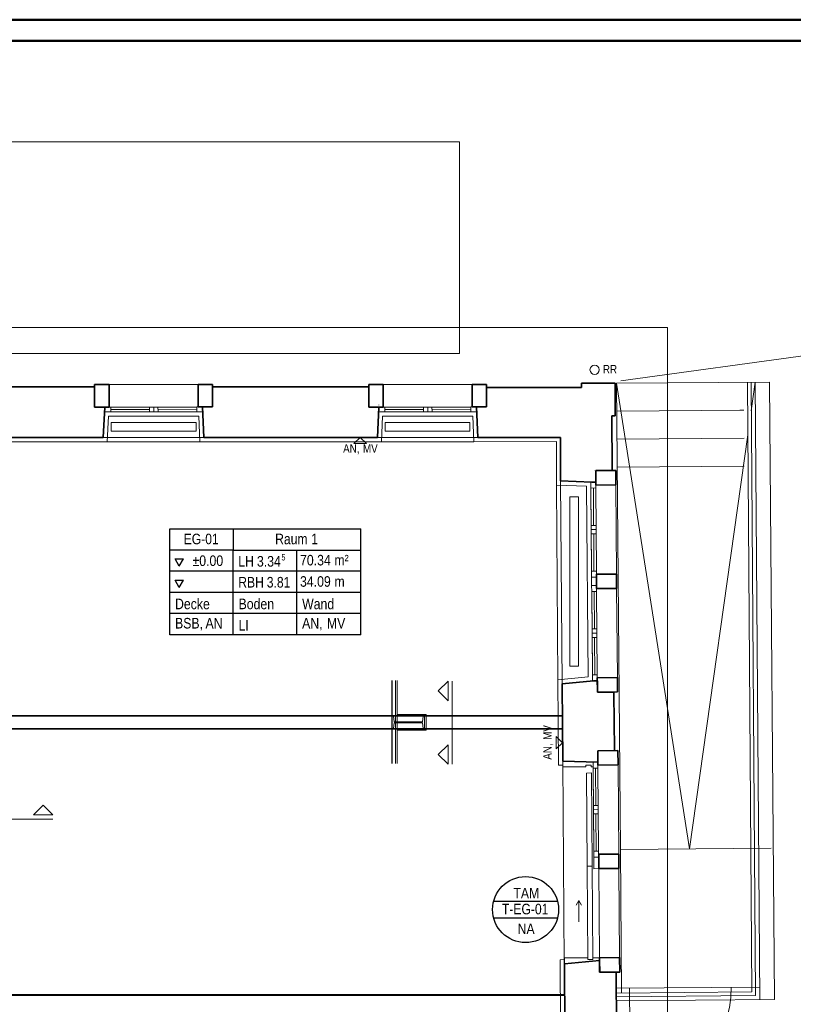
# Model space of a CAD drawing. Extents: x -357 to 533, y -64 to 530.
# Tile 134 of 135: x 22 to 205, y 298 to 530. Entities that reach past the tile are written whole.
import ezdxf
from ezdxf.lldxf.tags import DXFTag

# ---------------------------------------------------------------- set-up
doc = ezdxf.new("R2010")
doc.units = 0
doc.layers.get('0').update_dxf_attribs({"lineweight": 35})
for name, color, linetype, lineweight in [('5_EG-AUSBAU', 7, 'Continuous', 25), ('5_EG-BESTAND', 7, 'Continuous', 25), ('5_EG-HLSE', 7, 'Continuous', 25), ('5_EG-NEU', 7, 'Continuous', 25), ('5_EG-RAUM', 7, 'Continuous', 25), ('5_EG-SCHNITT BETONRAHMEN', 7, 'Continuous', 25), ('5_EG-SCHNITT STAHLTRÄGER', 7, 'Continuous', 25), ('5_EG-TÜRSTEMPEL', 7, 'Continuous', 25), ('5_EG-WANDFLÄCHENMATERIAL', 7, 'Continuous', 25)]:
    doc.layers.add(name, color=color, linetype=linetype, lineweight=lineweight)
doc.layers.add('Rahmen', color=7, linetype='Continuous', lineweight=35, true_color=0x009900)
doc.styles.get("Standard").update_dxf_attribs({"font": 'arial.ttf'})
tags = doc.linetypes.add('ALL_S14', pattern=[0.002, 0.001, -0.001]).pattern_tags.tags
tags[6:7] = [DXFTag(74, 4), DXFTag(75, 0), DXFTag(340, '0'), DXFTag(46, 1.0), DXFTag(50, 0.0), DXFTag(44, 0.0), DXFTag(45, 0.0)]
tags[4:5] = [DXFTag(74, 4), DXFTag(75, 0), DXFTag(340, '0'), DXFTag(46, 1.0), DXFTag(50, 0.0), DXFTag(44, 0.0), DXFTag(45, 0.0)]
tags = doc.linetypes.add('PUNKT2_S9', pattern=[0.0005, 0, -0.0005]).pattern_tags.tags
tags[6:7] = [DXFTag(74, 4), DXFTag(75, 0), DXFTag(340, '0'), DXFTag(46, 1.0), DXFTag(50, 0.0), DXFTag(44, 0.0), DXFTag(45, 0.0)]
tags[4:5] = [DXFTag(74, 4), DXFTag(75, 0), DXFTag(340, '0'), DXFTag(46, 1.0), DXFTag(50, 0.0), DXFTag(44, 0.0), DXFTag(45, 0.0)]
tags = doc.linetypes.add('STRICHPUNKT2_S5', pattern=[0.01, 0.008, -0.001, 0, -0.001]).pattern_tags.tags
tags[10:11] = [DXFTag(74, 4), DXFTag(75, 0), DXFTag(340, '0'), DXFTag(46, 1.0), DXFTag(50, 0.0), DXFTag(44, 0.0), DXFTag(45, 0.0)]
tags[8:9] = [DXFTag(74, 4), DXFTag(75, 0), DXFTag(340, '0'), DXFTag(46, 1.0), DXFTag(50, 0.0), DXFTag(44, 0.0), DXFTag(45, 0.0)]
tags[6:7] = [DXFTag(74, 4), DXFTag(75, 0), DXFTag(340, '0'), DXFTag(46, 1.0), DXFTag(50, 0.0), DXFTag(44, 0.0), DXFTag(45, 0.0)]
tags[4:5] = [DXFTag(74, 4), DXFTag(75, 0), DXFTag(340, '0'), DXFTag(46, 1.0), DXFTag(50, 0.0), DXFTag(44, 0.0), DXFTag(45, 0.0)]
tags = doc.linetypes.add('VERDECKT2_S2', pattern=[0.0027, 0.002, -0.0007]).pattern_tags.tags
tags[6:7] = [DXFTag(74, 4), DXFTag(75, 0), DXFTag(340, '0'), DXFTag(46, 1.0), DXFTag(50, 0.0), DXFTag(44, 0.0), DXFTag(45, 0.0)]
tags[4:5] = [DXFTag(74, 4), DXFTag(75, 0), DXFTag(340, '0'), DXFTag(46, 1.0), DXFTag(50, 0.0), DXFTag(44, 0.0), DXFTag(45, 0.0)]

# ---------------------------------------------------------------- blocks, each defined once
blk = doc.blocks.new('Referenz-A06HSW74NL', base_point=(-327.48, -41.15))
at = {"layer": '5_EG-AUSBAU', "color": 0, "lineweight": 13}
for p, q in [((42.84, 430.51), (43.17, 436.55)), ((43.17, 436.55), (64.43, 436.56)), ((64.43, 436.56), (64.71, 430.53)), ((107.83, 436.55), (107.55, 430.53)), ((107.83, 436.55), (129.1, 436.56)), ((129.1, 436.56), (129.38, 430.53)), ((19.94, 430.52), (42.84, 430.51)), ((64.71, 430.53), (42.84, 430.51)), ((64.71, 430.53), (107.55, 430.53)), ((107.55, 430.53), (129.38, 430.53)), ((129.38, 430.53), (148.86, 430.54)), ((148.86, 430.54), (148.86, 420.3)), ((155.99, 420.03), (148.86, 420.3)), ((149.2, 374.33), (148.86, 420.3)), ((155.99, 420.03), (156.36, 375.01)), ((149.2, 374.33), (156.36, 375.01)), ((149.2, 374.33), (149.37, 354.2)), ((149.37, 354.2), (150.38, 354.17)), ((149.73, 308.24), (150.75, 308.34)), ((149.73, 308.24), (149.9, 288.1))]:
    blk.add_line(p, q, dxfattribs=at)
at = {"layer": '5_EG-BESTAND', "color": 0, "linetype": 'PUNKT2_S9', "lineweight": 13, "ltscale": 0.13}
for p, q in [((12.06, 501.3), (125.98, 501.3)), ((125.98, 501.3), (125.98, 451.3)), ((164.06, 444.85), (293.94, 462.88)), ((-221.52, 457.47), (175.09, 457.47)), ((175.09, 457.47), (175.09, 211.54)), ((125.98, 451.3), (12.06, 451.3)), ((41.92, 431.53), (65.67, 431.53)), ((106.6, 431.53), (130.35, 431.53)), ((149.84, 421.26), (150.21, 373.42)), ((150.35, 355.17), (150.72, 307.33)), ((158.86, 329.77), (159.05, 308.73)), ((163.59, 329.81), (163.77, 308.77))]:
    blk.add_line(p, q, dxfattribs=at)
at = {"layer": '5_EG-BESTAND', "color": 0, "lineweight": 35}
for p, q in [((39.87, 444.04), (43.27, 444.04)), ((39.87, 438.71), (39.87, 444.04)), ((43.27, 444.04), (43.27, 438.71)), ((64.31, 444.04), (67.71, 444.04)), ((64.31, 438.72), (64.31, 444.04)), ((67.71, 444.04), (67.71, 438.72)), ((104.55, 444.04), (107.95, 444.04)), ((104.55, 438.71), (104.55, 444.04)), ((107.95, 444.04), (107.95, 438.71)), ((128.99, 444.04), (132.39, 444.04)), ((128.99, 438.72), (128.99, 444.04)), ((132.39, 444.04), (132.39, 438.72)), ((154.77, 443.35), (154.77, 444.3)), ((154.77, 444.3), (162.72, 444.3)), ((162.72, 444.3), (162.72, 441.94)), ((39.87, 443.45), (9.73, 443.45)), ((39.87, 438.71), (39.87, 443.45)), ((67.71, 438.72), (67.71, 443.45)), ((67.71, 443.45), (104.55, 443.45)), ((104.55, 443.45), (104.55, 438.71)), ((132.39, 438.72), (132.39, 443.35)), ((132.39, 443.35), (154.77, 443.35)), ((162.72, 441.94), (162.74, 438.64)), ((43.27, 438.71), (39.87, 438.71)), ((42.29, 438.71), (39.87, 438.71)), ((41.9, 431.51), (42.29, 438.71)), ((67.71, 438.72), (64.31, 438.72)), ((65.66, 431.53), (65.33, 438.72)), ((65.33, 438.72), (65.66, 438.72)), ((65.66, 438.72), (67.71, 438.72)), ((104.55, 438.71), (106.93, 438.71)), ((107.95, 438.71), (104.55, 438.71)), ((106.93, 438.71), (106.6, 431.53)), ((132.39, 438.72), (128.99, 438.72)), ((130.34, 431.53), (130, 438.72)), ((130, 438.72), (132.39, 438.72)), ((162.75, 438.64), (162.75, 436.65)), ((162.75, 436.65), (161.93, 436.65)), ((161.93, 436.65), (162.03, 424)), ((9.94, 431.53), (41.32, 431.53)), ((41.32, 431.53), (41.9, 431.51)), ((106.6, 431.53), (65.66, 431.53)), ((134.3, 431.53), (130.34, 431.53)), ((149.86, 431.54), (134.3, 431.54)), ((149.86, 421.26), (149.86, 431.54)), ((158.12, 423.7), (158.12, 423.68)), ((158.13, 423.7), (162.87, 423.74)), ((162.03, 423.73), (158.13, 423.7)), ((158.13, 423.7), (158.15, 421)), ((158.15, 420.3), (158.13, 423.7)), ((162.03, 424), (162.03, 423.73)), ((162.87, 423.74), (162.89, 420.34)), ((157.26, 420.99), (149.86, 421.26)), ((158.15, 421), (157.26, 420.99)), ((162.89, 420.34), (158.15, 420.3)), ((158.32, 399.26), (163.05, 399.3)), ((158.34, 395.86), (158.32, 399.26)), ((163.05, 399.3), (163.07, 395.9)), ((163.07, 395.9), (158.34, 395.86)), ((150.21, 373.42), (157.59, 374.12)), ((157.59, 374.12), (158.53, 374.12)), ((158.52, 374.82), (163.25, 374.86)), ((158.55, 371.42), (158.52, 374.82)), ((158.53, 374.12), (158.54, 374.13)), ((158.54, 374.13), (158.56, 371.42)), ((163.25, 374.86), (163.28, 371.46)), ((150.21, 373), (150.21, 373.42)), ((150.35, 355.4), (150.21, 373)), ((163.28, 371.46), (158.55, 371.42)), ((158.56, 371.42), (162.45, 371.45)), ((162.45, 371.45), (162.45, 371.24)), ((162.45, 371.24), (162.45, 371.13)), ((162.45, 371.13), (162.56, 357.88)), ((162.56, 357.88), (162.56, 357.64)), ((158.65, 357.61), (163.39, 357.65)), ((158.67, 354.21), (158.65, 357.61)), ((158.66, 357.61), (158.65, 357.61)), ((158.65, 357.61), (158.67, 354.87)), ((162.56, 357.64), (158.66, 357.61)), ((163.39, 357.65), (163.41, 354.25)), ((150.37, 355.17), (150.35, 355.4)), ((158.67, 354.87), (150.37, 355.17)), ((163.41, 354.25), (158.67, 354.21)), ((158.84, 333.17), (163.57, 333.21)), ((158.86, 329.77), (158.84, 333.17)), ((163.57, 333.21), (163.59, 329.81)), ((163.59, 329.81), (158.86, 329.77)), ((159.06, 308.11), (150.74, 307.33)), ((150.74, 307.33), (150.74, 307.21)), ((150.74, 307.21), (150.88, 289.61)), ((159.04, 308.73), (163.77, 308.77)), ((159.07, 305.33), (159.04, 308.73)), ((159.08, 305.33), (159.06, 308.11)), ((163.77, 308.77), (163.8, 305.37)), ((163.8, 305.37), (159.07, 305.33)), ((162.98, 305.36), (159.08, 305.33)), ((163.09, 291.78), (162.98, 305.36))]:
    blk.add_line(p, q, dxfattribs=at)
at = {"layer": '5_EG-BESTAND', "color": 0, "lineweight": 13}
for p, q in [((43.27, 444.04), (64.31, 444.04)), ((107.95, 444.04), (128.99, 444.04)), ((162.89, 420.34), (163.05, 399.3)), ((163.07, 395.9), (163.25, 374.86)), ((163.41, 354.25), (163.57, 333.21))]:
    blk.add_line(p, q, dxfattribs=at)
at = {"layer": '5_EG-BESTAND', "color": 0, "linetype": 'VERDECKT2_S2', "lineweight": 13, "ltscale": 0.13}
for p, q in [((163.09, 437.7), (193.09, 437.95)), ((192.19, 437.95), (193.09, 437.95)), ((163.15, 431.1), (193.15, 431.36)), ((163.2, 424.51), (193.2, 424.76))]:
    blk.add_line(p, q, dxfattribs=at)
at = {"layer": '5_EG-BESTAND', "color": 0, "linetype": 'ALL_S14', "lineweight": 13, "ltscale": 0.13}
for p, q in [((150.29, 365.75), (6.02, 365.75)), ((150.29, 362.85), (6.02, 362.85)), ((150.81, 299.86), (10.29, 299.86))]:
    blk.add_line(p, q, dxfattribs=at)
at = {"layer": '5_EG-HLSE', "color": 0, "linetype": 'ALL_S14', "lineweight": 13, "ltscale": 0.13}
for p, q in [((43.8, 433.04), (43.8, 435.04)), ((43.8, 435.04), (63.8, 435.04)), ((63.8, 435.04), (63.8, 433.04)), ((63.8, 435.04), (63.8, 435.04)), ((108.46, 433.04), (108.46, 435.04)), ((108.46, 435.04), (128.46, 435.04)), ((128.46, 435.04), (128.46, 433.04)), ((128.46, 435.04), (128.46, 435.04)), ((43.8, 433.04), (43.8, 433.04)), ((63.8, 433.04), (43.8, 433.04)), ((63.8, 433.04), (63.8, 433.04)), ((108.46, 433.04), (108.46, 433.04)), ((128.46, 433.04), (108.46, 433.04)), ((128.46, 433.04), (128.46, 433.04)), ((152.06, 377.55), (152.06, 417.55)), ((152.06, 417.55), (154.06, 417.55)), ((154.06, 417.55), (154.06, 377.55)), ((154.06, 377.55), (152.06, 377.55)), ((152.06, 377.55), (152.06, 377.55)), ((154.06, 377.55), (154.06, 377.55)), ((163.01, 301.58), (196.82, 301.83))]:
    blk.add_line(p, q, dxfattribs=at)
at = {"layer": '5_EG-HLSE', "color": 0, "lineweight": 13}
blk.add_circle((157.89, 447.5), 1.1, dxfattribs=at)
at = {"layer": '5_EG-NEU', "color": 0, "lineweight": 13}
for p, q in [((163.04, 444.3), (199.18, 444.61)), ((163.96, 334.29), (163.04, 444.3)), ((180.27, 334.42), (163.04, 444.3)), ((193.96, 444.58), (194.99, 300.67)), ((194.8, 444.58), (195.84, 299.83)), ((195.8, 444.58), (194.85, 437.83)), ((195.8, 444.58), (196.85, 298.84)), ((199.18, 444.61), (200.35, 298.87)), ((106.93, 439.19), (106.93, 439.17)), ((106.93, 439.17), (106.93, 439.19)), ((42.29, 437.55), (42.29, 438.71)), ((42.29, 438.71), (43.69, 438.71)), ((43.69, 437.55), (42.29, 437.55)), ((43.69, 437.55), (43.69, 438.71)), ((43.69, 438.71), (63.96, 438.71)), ((43.69, 438.71), (43.69, 437.55)), ((43.69, 438.13), (52.82, 438.13)), ((63.96, 437.55), (43.69, 437.55)), ((52.82, 438.7), (52.83, 437.54)), ((53.82, 438.71), (53.83, 437.55)), ((54.82, 438.72), (54.83, 437.56)), ((54.82, 438.14), (63.96, 438.21)), ((63.96, 438.72), (65.36, 438.72)), ((63.96, 437.56), (63.96, 438.72)), ((63.96, 438.71), (63.96, 437.55)), ((65.36, 437.56), (63.96, 437.56)), ((65.36, 438.72), (65.36, 437.56)), ((106.96, 437.55), (106.96, 438.71)), ((106.96, 438.71), (108.36, 438.71)), ((108.36, 437.55), (106.96, 437.55)), ((108.36, 437.55), (108.36, 438.71)), ((108.36, 438.71), (128.63, 438.71)), ((108.36, 438.71), (108.36, 437.55)), ((108.36, 438.13), (117.5, 438.13)), ((128.63, 437.55), (108.36, 437.55)), ((109.06, 437.55), (127.93, 437.55)), ((117.49, 438.7), (117.5, 437.54)), ((118.49, 438.71), (118.5, 437.55)), ((119.49, 438.72), (119.5, 437.56)), ((119.5, 438.14), (128.63, 438.21)), ((128.63, 438.72), (130.03, 438.72)), ((128.63, 437.56), (128.63, 438.72)), ((128.63, 438.71), (128.63, 437.55)), ((130.03, 437.56), (128.63, 437.56)), ((130.03, 438.72), (130.03, 437.56)), ((194.05, 432.16), (180.27, 334.42)), ((156.99, 420.99), (158.15, 421)), ((157, 419.59), (156.99, 420.99)), ((158.15, 421), (158.16, 419.6)), ((157, 419.59), (158.16, 419.6)), ((158.16, 419.6), (157, 419.59)), ((157.15, 399.95), (157, 419.59)), ((157, 418.89), (157.15, 400.65)), ((157.58, 419.6), (157.65, 410.78)), ((158.16, 419.6), (158.31, 399.96)), ((158.23, 410.78), (157.07, 410.77)), ((158.23, 409.78), (157.07, 409.77)), ((158.24, 408.78), (157.08, 408.77)), ((157.66, 408.78), (157.73, 399.96)), ((158.31, 399.96), (157.15, 399.95)), ((157.15, 399.95), (158.31, 399.96)), ((157.16, 398.55), (157.15, 399.95)), ((158.31, 399.96), (158.32, 398.56)), ((158.32, 398.56), (157.16, 398.55)), ((157.16, 398.55), (158.32, 398.56)), ((157.18, 396.55), (157.16, 398.55)), ((158.32, 398.56), (158.34, 396.56)), ((157.18, 396.55), (158.34, 396.56)), ((158.34, 396.56), (157.18, 396.55)), ((157.19, 395.15), (157.18, 396.55)), ((158.35, 395.16), (157.19, 395.15)), ((157.2, 395.15), (158.36, 395.16)), ((157.35, 375.51), (157.2, 395.15)), ((157.77, 395.16), (157.84, 386.34)), ((158.34, 396.56), (158.35, 395.16)), ((158.36, 395.16), (158.51, 375.52)), ((157.2, 394.45), (157.35, 376.21)), ((158.43, 386.34), (157.27, 386.33)), ((158.44, 385.34), (157.28, 385.33)), ((158.45, 384.34), (157.29, 384.33)), ((157.87, 384.34), (157.94, 375.52)), ((158.51, 375.52), (157.35, 375.51)), ((157.35, 375.51), (158.51, 375.52)), ((157.37, 374.11), (157.35, 375.51)), ((158.53, 374.12), (157.37, 374.11)), ((158.51, 375.52), (158.53, 374.12)), ((150.37, 355.17), (150.37, 353.77)), ((155.78, 353.77), (150.37, 353.77)), ((157.1, 354.17), (155.78, 354.17)), ((155.78, 354.17), (155.78, 353.77)), ((155.78, 354.17), (155.78, 354.17)), ((157.1, 353.77), (157.1, 354.17)), ((157.1, 354.17), (157.1, 354.17)), ((157.52, 353.77), (157.1, 353.77)), ((157.51, 354.9), (158.67, 354.91)), ((157.52, 353.5), (157.51, 354.9)), ((157.52, 353.5), (158.68, 353.51)), ((158.68, 353.51), (157.52, 353.5)), ((157.67, 333.86), (157.52, 353.5)), ((158.1, 353.5), (158.17, 344.69)), ((158.67, 354.91), (158.68, 353.51)), ((158.68, 353.51), (158.83, 333.87)), ((157.52, 352.8), (157.67, 334.56)), ((158.75, 344.69), (157.59, 344.68)), ((158.75, 343.69), (157.6, 343.68)), ((158.76, 342.69), (157.6, 342.68)), ((158.18, 342.69), (158.25, 333.87)), ((163.96, 334.29), (199.56, 334.58)), ((158.83, 333.87), (157.67, 333.86)), ((157.67, 333.86), (158.83, 333.87)), ((157.68, 332.46), (157.67, 333.86)), ((158.84, 332.47), (157.68, 332.46)), ((157.68, 332.46), (157.7, 329.76)), ((158.83, 333.87), (158.84, 332.47)), ((164.2, 300.41), (163.96, 334.29)), ((156.14, 330.34), (157.3, 330.35)), ((156.32, 308.34), (156.14, 330.34)), ((157.3, 330.35), (157.48, 308.35)), ((158.86, 329.77), (157.7, 329.76)), ((154.16, 322.26), (153.52, 321.16)), ((154.16, 317.26), (154.16, 322.26)), ((154.16, 322.26), (154.8, 321.16)), ((150.75, 307.33), (150.75, 308.73)), ((156.32, 308.73), (150.75, 308.73)), ((157.48, 308.35), (156.32, 308.34)), ((159.04, 308.73), (157.48, 308.73)), ((195, 300.67), (163.02, 300.4)), ((195.84, 299.83), (163.03, 299.56)), ((200.35, 298.87), (163.03, 298.56)), ((166.12, 299.59), (166.12, 299.59))]:
    blk.add_line(p, q, dxfattribs=at)
at = {"layer": '5_EG-NEU', "color": 0, "linetype": 'ALL_S14', "lineweight": 13, "ltscale": 0.13}
for p, q in [((150.29, 365.95), (10.02, 365.95)), ((150.29, 362.65), (10.02, 362.65)), ((150.81, 300.06), (10.29, 300.06))]:
    blk.add_line(p, q, dxfattribs=at)
at = {"layer": '5_EG-NEU', "color": 0, "linetype": 'VERDECKT2_S2', "lineweight": 13, "ltscale": 0.13}
for p, q in [((155.97, 352.34), (157.13, 352.35)), ((156.14, 330.34), (155.97, 352.34)), ((157.13, 352.35), (157.3, 330.35)), ((157.3, 330.35), (156.14, 330.34)), ((166.33, 277.61), (166.13, 301.61))]:
    blk.add_line(p, q, dxfattribs=at)
blk.add_ellipse((166.13, 301.61), major_axis=(0.2, -24), ratio=1, start_param=0, end_param=1.570796, dxfattribs=at)
at = {"layer": '5_EG-RAUM', "color": 0, "lineweight": -2}
for p, q in [((57.6, 404.95), (57.6, 409.95)), ((57.6, 409.95), (72.6, 409.95)), ((72.6, 409.95), (72.6, 404.95)), ((72.6, 409.95), (102.7, 409.95)), ((102.7, 384.95), (102.7, 409.95)), ((57.6, 384.95), (57.6, 404.95)), ((72.6, 404.95), (57.6, 404.95)), ((72.6, 384.95), (72.6, 404.95)), ((72.6, 404.95), (102.7, 404.95)), ((87.6, 384.95), (87.6, 404.95)), ((59.84, 401.13), (58.84, 402.87)), ((58.84, 402.87), (60.84, 402.87)), ((59.84, 401.13), (60.84, 402.87)), ((102.7, 399.95), (57.6, 399.95)), ((59.84, 396.13), (58.84, 397.87)), ((58.84, 397.87), (60.84, 397.87)), ((59.84, 396.13), (60.84, 397.87)), ((102.7, 394.95), (57.6, 394.95)), ((102.7, 389.95), (57.6, 389.95)), ((102.7, 384.95), (57.6, 384.95))]:
    blk.add_line(p, q, dxfattribs=at)
at = {"layer": '5_EG-SCHNITT BETONRAHMEN', "color": 0, "lineweight": 13}
for p, q in [((25.4, 342.47), (27.71, 344.78)), ((27.71, 344.78), (30.02, 342.47)), ((27.71, 344.78), (27.71, 344.78)), ((25.4, 342.47), (30.02, 342.47))]:
    blk.add_line(p, q, dxfattribs=at)
at = {"layer": '5_EG-SCHNITT BETONRAHMEN', "color": 0, "linetype": 'STRICHPUNKT2_S5', "lineweight": 13, "ltscale": 0.13}
blk.add_line((-21.58, 341.47), (30.02, 341.47), dxfattribs=at)
at = {"layer": '5_EG-SCHNITT STAHLTRÄGER', "color": 0, "lineweight": -2}
blk.add_line((110.11, 354.6), (110.11, 374.2), dxfattribs=at)
at = {"layer": '5_EG-SCHNITT STAHLTRÄGER', "color": 0, "lineweight": 13}
for p, q in [((110.91, 364.43), (110.91, 374.2)), ((111.31, 364.43), (111.31, 374.2)), ((123.28, 374), (120.97, 371.7)), ((123.28, 374), (123.28, 369.39)), ((120.97, 371.7), (123.28, 369.39)), ((120.97, 371.7), (120.97, 371.7)), ((110.11, 365.75), (110.41, 365.75)), ((110.11, 362.85), (110.11, 365.75)), ((110.41, 365.75), (110.59, 364.43)), ((111.31, 366.15), (118.11, 366.15)), ((111.31, 365.75), (117.71, 365.75)), ((117.23, 364.43), (117.41, 365.75)), ((117.41, 365.75), (117.71, 365.75)), ((117.71, 362.45), (117.71, 366.15)), ((117.71, 365.75), (117.71, 362.85)), ((118.11, 362.45), (118.11, 366.15)), ((110.41, 362.85), (110.11, 362.85)), ((110.59, 364.17), (110.41, 362.85)), ((110.59, 364.43), (117.23, 364.43)), ((117.23, 364.17), (110.59, 364.17)), ((110.91, 354.6), (110.91, 364.17)), ((111.31, 354.6), (111.31, 364.17)), ((111.31, 362.85), (117.71, 362.85)), ((117.41, 362.85), (117.23, 364.17)), ((117.71, 362.85), (117.41, 362.85)), ((111.31, 362.45), (118.11, 362.45)), ((123.28, 359.02), (120.97, 356.71)), ((123.28, 359.02), (123.28, 354.4)), ((120.97, 356.71), (123.28, 354.4)), ((120.97, 356.71), (120.97, 356.71))]:
    blk.add_line(p, q, dxfattribs=at)
at = {"layer": '5_EG-SCHNITT STAHLTRÄGER', "color": 0, "linetype": 'STRICHPUNKT2_S5', "lineweight": 13, "ltscale": 0.13}
blk.add_line((124.28, 374), (124.28, 354.4), dxfattribs=at)
at = {"layer": '5_EG-TÜRSTEMPEL', "color": 0, "lineweight": -2}
for p, q in [((134.05, 322.11), (149.13, 322.11)), ((149.15, 318.11), (134.05, 318.11))]:
    blk.add_line(p, q, dxfattribs=at)
blk.add_circle((141.59, 320.11), 7.8, dxfattribs=at)
at = {"layer": '5_EG-WANDFLÄCHENMATERIAL', "color": 0, "lineweight": 18}
for p, q in [((102.53, 431.53), (101.06, 430.06)), ((101.06, 430.06), (104, 430.06)), ((102.53, 431.53), (104, 430.06)), ((150.29, 359.5), (148.82, 360.97)), ((148.82, 360.97), (148.82, 358.02)), ((150.29, 359.5), (148.82, 358.02))]:
    blk.add_line(p, q, dxfattribs=at)
at = {"layer": '5_EG-HLSE', "color": 0, "lineweight": 18, "insert": (159.84, 448.62), "char_height": 2, "attachment_point": 1}
blk.add_mtext('{\\W0.83;\\fArial;RR}', dxfattribs=at)
at = {"layer": '5_EG-RAUM', "color": 0, "lineweight": -2, "attachment_point": 1}
for s, insert, char_height in [('{\\W0.82;\\fArial;EG-01}', (60.88, 408.82), 2.5), ('{\\W0.82;\\fArial;Raum}', (82.48, 408.82), 2.5), ('{\\W0.82;\\fArial;1}', (91, 408.82), 2.5), ('{\\W0.83;\\fArial;m²}', (96.46, 403.82), 2.5), ('{\\W0.83;\\fArial;±0.00}', (62.97, 403.69), 2.5), ('{\\W0.83;\\fArial;LH}', (73.77, 403.55), 2.5), ('{\\W0.83;\\fArial;3.34}', (78.18, 403.55), 2.5), ('{\\W0.82;\\fArial;5}', (83.96, 403.99), 1.5), ('{\\W0.83;\\fArial;70.34}', (88.35, 403.82), 2.5), ('{\\W0.82;\\fArial;RBH}', (73.77, 398.61), 2.5), ('{\\W0.82;\\fArial;3.81}', (80.5, 398.61), 2.5), ('{\\W0.83;\\fArial;34.09}', (88.35, 398.79), 2.5), ('{\\W0.83;\\fArial;m}', (96.48, 398.79), 2.5), ('{\\W0.83;\\fArial;Decke}', (58.84, 393.49), 2.5), ('{\\W0.83;\\fArial;Boden}', (73.84, 393.49), 2.5), ('{\\W0.83;\\fArial;Wand}', (88.84, 393.49), 2.5), ('{\\W0.83;\\fArial;BSB,}', (58.84, 388.94), 2.5), ('{\\W0.83;\\fArial;AN}', (66.03, 388.94), 2.5), ('{\\W0.82;\\fArial;LI}', (73.84, 388.45), 2.5), ('{\\W0.83;\\fArial;AN,}', (88.84, 388.94), 2.5), ('{\\W0.83;\\fArial;MV}', (94.69, 388.94), 2.5)]:
    blk.add_mtext(s, dxfattribs=dict(at, insert=insert, char_height=char_height))
at = {"layer": '5_EG-TÜRSTEMPEL', "color": 0, "lineweight": -2, "char_height": 2.5, "attachment_point": 1}
for s, insert in [('{\\W0.83;\\fArial;TAM}', (138.7, 325.23)), ('{\\W0.82;\\fArial;T-EG-01}', (136, 321.49)), ('{\\W0.83;\\fArial;NA}', (139.7, 316.82))]:
    blk.add_mtext(s, dxfattribs=dict(at, insert=insert))
at = {"layer": '5_EG-WANDFLÄCHENMATERIAL', "color": 0, "lineweight": 18, "char_height": 2, "attachment_point": 1}
for s, insert in [('{\\W0.83;\\fArial;AN,}', (98.52, 429.92)), ('{\\W0.83;\\fArial;MV}', (103.2, 429.92))]:
    blk.add_mtext(s, dxfattribs=dict(at, insert=insert))
at = {"layer": '5_EG-WANDFLÄCHENMATERIAL', "color": 0, "lineweight": 18, "char_height": 2, "attachment_point": 1, "rotation": 90}
for s, insert in [('{\\W0.83;\\fArial;MV}', (145.76, 360.16)), ('{\\W0.83;\\fArial;AN,}', (145.76, 355.48))]:
    blk.add_mtext(s, dxfattribs=dict(at, insert=insert))

msp = doc.modelspace()

# ---------------------------------------------------------------- linework, layer by layer
at = {"layer": 'Rahmen', "lineweight": 50, "ltscale": 0.5}
for points in [[(532.77, -63.89), (532.77, 530.11), (-357.23, 530.11), (-357.23, -63.89), (182.77, -63.89), (432.77, -63.89), (532.77, -63.89)], [(527.77, -58.89), (527.77, 525.11), (-332.23, 525.11), (-332.23, -58.89), (177.77, -58.89), (427.77, -58.89), (527.77, -58.89)]]:
    msp.add_lwpolyline(points, close=True, dxfattribs=at)

# ---------------------------------------------------------------- block references
at = {"color": 251, "lineweight": 25, "ltscale": 0.25, "true_color": 0x585858}
msp.add_blockref('Referenz-A06HSW74NL', (-327.48, -41.15), dxfattribs=at)

doc.saveas('drawing.dxf')
